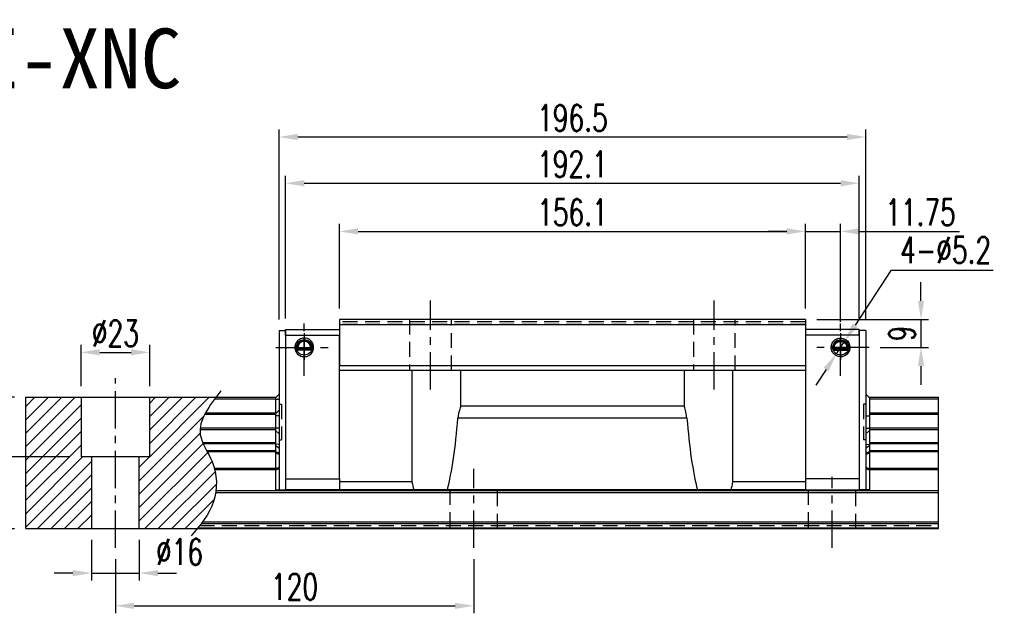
# Model space of a CAD drawing. Header units: millimetres. Extents: x 704 to 1341, y 178 to 675.
# Tile 2 of 2: x 1011 to 1341, y 178 to 376. Entities that reach past the tile are written whole.
import ezdxf
from ezdxf.enums import TextEntityAlignment as Align

# ---------------------------------------------------------------- set-up
doc = ezdxf.new("R2010")
doc.units = ezdxf.units.MM
doc.header["$LTSCALE"] = 10
doc.linetypes.add('CENTER', pattern=[2, 1.25, -0.25, 0.25, -0.25])
doc.linetypes.add('DASHED', pattern=[0.75, 0.5, -0.25])
for name, color, linetype in [('2', 7, 'Continuous'), ('CHA', 7, 'Continuous'), ('CL', 1, 'CENTER'), ('DIM', 4, 'Continuous'), ('OUT', 3, 'Continuous')]:
    doc.layers.add(name, color=color, linetype=linetype)
doc.styles.add('DIM-7', font='SIMPLEX.shx', dxfattribs={"width": 0.7, "bigfont": 'chineset.shx'})
doc.styles.add('T', font='kaiu.ttf')
doc.dimstyles.new('CNS', dxfattribs={"dimtxt": 3.5, "dimasz": 2.5, "dimexe": 1, "dimexo": 1.5, "dimgap": 0.09, "dimtad": 0, "dimdsep": 46, "dimtxsty": 'DIM-7', "dimcen": 0.09, "dimclrd": 1, "dimclre": 1, "dimclrt": 4, "dimadec": 0, "dimazin": 0, "dimtfac": 1, "dimtix": 1, "dimtmove": 2, "dimatfit": 3, "dimfxl": 1, "dimtvp": 0.971429, "dimtolj": 1, "dimarcsym": 0})
doc.dimstyles.new('CNSx1 (指線專用)', dxfattribs={"dimscale": 0.8, "dimtxt": 3.5, "dimasz": 2.5, "dimexe": 1, "dimexo": 1.5, "dimgap": 1, "dimtad": 1, "dimtih": 1, "dimtoh": 1, "dimdsep": 46, "dimtxsty": 'DIM-7', "dimcen": 0.09, "dimclrd": 256, "dimclre": 256, "dimclrt": 4, "dimadec": 0, "dimazin": 0, "dimtfac": 1, "dimtix": 1, "dimtmove": 1, "dimatfit": 3, "dimfxl": 1, "dimtvp": 0.971429, "dimtolj": 1, "dimarcsym": 0})

# ---------------------------------------------------------------- blocks, each defined once
blk = doc.blocks.new('*D66')
at = {"layer": 'DEFPOINTS', "color": 0}
for p in [(1013.33, 249.87), (1005.17, 229.87), (1031.83, 229.87)]:
    blk.add_point(p, dxfattribs=at)
at = {"layer": 'DIM', "color": 7, "lineweight": -2}
for p, q in [((1009.58, 249.87), (1002.67, 249.87)), ((1005.17, 243.62), (1005.17, 236.12)), ((1028.08, 229.87), (1002.67, 229.87))]:
    blk.add_line(p, q, dxfattribs=at)
at = {"layer": 'DIM', "color": 7}
for points in [[(1004.13, 243.62), (1006.21, 243.62), (1005.17, 249.87)], [(1004.13, 236.12), (1006.21, 236.12), (1005.17, 229.87)]]:
    blk.add_solid(points, dxfattribs=at)
at = {"layer": 'DIM', "color": 7, "insert": (998.79, 239.87), "char_height": 8.75, "attachment_point": 5, "rotation": 90, "style": 'DIM-7'}
blk.add_mtext('\\A1;20', dxfattribs=at)
blk = doc.blocks.new('*D67')
at = {"layer": 'DEFPOINTS', "color": 0}
for p in [(1013.33, 249.87), (992.57, 205.87), (1013.33, 205.87)]:
    blk.add_point(p, dxfattribs=at)
at = {"layer": 'DIM', "color": 7, "lineweight": -2}
for p, q in [((1009.58, 249.87), (990.07, 249.87)), ((992.57, 243.62), (992.57, 212.12)), ((1009.58, 205.87), (990.07, 205.87))]:
    blk.add_line(p, q, dxfattribs=at)
at = {"layer": 'DIM', "color": 7}
for points in [[(991.53, 243.62), (993.61, 243.62), (992.57, 249.87)], [(991.53, 212.12), (993.61, 212.12), (992.57, 205.87)]]:
    blk.add_solid(points, dxfattribs=at)
at = {"layer": 'DIM', "color": 7, "insert": (986.2, 227.87), "char_height": 8.75, "attachment_point": 5, "rotation": 90, "style": 'DIM-7'}
blk.add_mtext('\\A1;44', dxfattribs=at)
blk = doc.blocks.new('*D68')
at = {"layer": 'DEFPOINTS', "color": 0}
for p in [(1043.33, 199.46), (1163.33, 199.46), (1163.33, 180.03)]:
    blk.add_point(p, dxfattribs=at)
at = {"layer": 'DIM', "color": 7, "lineweight": -2}
for p, q in [((1043.33, 195.71), (1043.33, 177.53)), ((1163.33, 195.71), (1163.33, 177.53)), ((1049.58, 180.03), (1157.08, 180.03))]:
    blk.add_line(p, q, dxfattribs=at)
at = {"layer": 'DIM', "color": 7}
for points in [[(1049.58, 181.07), (1049.58, 178.99), (1043.33, 180.03)], [(1157.08, 181.07), (1157.08, 178.99), (1163.33, 180.03)]]:
    blk.add_solid(points, dxfattribs=at)
at = {"layer": 'DIM', "color": 7, "insert": (1103.33, 186.4), "char_height": 8.75, "attachment_point": 5, "style": 'DIM-7'}
blk.add_mtext('\\A1;120', dxfattribs=at)
blk = doc.blocks.new('*D70')
at = {"layer": 'DEFPOINTS', "color": 0}
for p in [(1274.43, 305.41), (1118.33, 275.87), (1274.43, 275.87)]:
    blk.add_point(p, dxfattribs=at)
at = {"layer": 'DIM', "color": 7, "lineweight": -2}
for p, q in [((1118.33, 279.62), (1118.33, 307.91)), ((1274.43, 279.62), (1274.43, 307.91)), ((1124.58, 305.41), (1268.18, 305.41))]:
    blk.add_line(p, q, dxfattribs=at)
at = {"layer": 'DIM', "color": 7}
for points in [[(1124.58, 306.45), (1124.58, 304.37), (1118.33, 305.41)], [(1268.18, 306.45), (1268.18, 304.37), (1274.43, 305.41)]]:
    blk.add_solid(points, dxfattribs=at)
at = {"layer": 'DIM', "color": 7, "insert": (1196.38, 311.78), "char_height": 8.75, "attachment_point": 5, "style": 'DIM-7'}
blk.add_mtext('\\A1;156.1', dxfattribs=at)
blk = doc.blocks.new('*D71')
at = {"layer": 'DEFPOINTS', "color": 0}
for p in [(1286.18, 305.41), (1274.43, 275.87), (1286.18, 271.37)]:
    blk.add_point(p, dxfattribs=at)
at = {"layer": 'DIM', "color": 7, "lineweight": -2}
for p, q in [((1274.43, 279.62), (1274.43, 307.91)), ((1286.18, 275.12), (1286.18, 307.91)), ((1268.18, 305.41), (1261.93, 305.41)), ((1274.43, 305.41), (1286.18, 305.41)), ((1292.43, 305.41), (1325.99, 305.41))]:
    blk.add_line(p, q, dxfattribs=at)
at = {"layer": 'DIM', "color": 7}
for points in [[(1268.18, 306.45), (1268.18, 304.37), (1274.43, 305.41)], [(1292.43, 306.45), (1292.43, 304.37), (1286.18, 305.41)]]:
    blk.add_solid(points, dxfattribs=at)
at = {"layer": 'DIM', "color": 7, "insert": (1312.91, 311.78), "char_height": 8.75, "attachment_point": 5, "style": 'DIM-7'}
blk.add_mtext('\\A1;11.75', dxfattribs=at)
blk = doc.blocks.new('*D57')
at = {"layer": 'DEFPOINTS', "color": 0}
for p in [(1274.43, 275.87), (1295.7, 266.57), (1313.11, 266.57)]:
    blk.add_point(p, dxfattribs=at)
at = {"layer": 'DIM', "color": 7, "lineweight": -2}
for p, q in [((1313.11, 282.12), (1313.11, 288.37)), ((1278.18, 275.87), (1315.61, 275.87)), ((1313.11, 275.87), (1313.11, 266.57)), ((1299.45, 266.57), (1315.61, 266.57)), ((1313.11, 260.32), (1313.11, 254.07))]:
    blk.add_line(p, q, dxfattribs=at)
at = {"layer": 'DIM', "color": 7}
for points in [[(1312.06, 282.12), (1314.15, 282.12), (1313.11, 275.87)], [(1312.06, 260.32), (1314.15, 260.32), (1313.11, 266.57)]]:
    blk.add_solid(points, dxfattribs=at)
at = {"layer": 'DIM', "color": 7, "insert": (1306.73, 271.22), "char_height": 8.75, "attachment_point": 5, "rotation": 90, "style": 'DIM-7'}
blk.add_mtext('\\A1;9', dxfattribs=at)
blk = doc.blocks.new('*D72')
at = {"layer": 'DEFPOINTS', "color": 0}
for p in [(1054.83, 264.91), (1031.83, 249.87), (1054.83, 249.87)]:
    blk.add_point(p, dxfattribs=at)
at = {"layer": 'DIM', "color": 7, "lineweight": -2}
for p, q in [((1031.83, 253.62), (1031.83, 267.41)), ((1054.83, 253.62), (1054.83, 267.41)), ((1038.08, 264.91), (1048.58, 264.91))]:
    blk.add_line(p, q, dxfattribs=at)
at = {"layer": 'DIM', "color": 7}
for points in [[(1038.08, 265.95), (1038.08, 263.87), (1031.83, 264.91)], [(1048.58, 265.95), (1048.58, 263.87), (1054.83, 264.91)]]:
    blk.add_solid(points, dxfattribs=at)
at = {"layer": 'DIM', "color": 7, "insert": (1043.33, 271.28), "char_height": 8.75, "attachment_point": 5, "style": 'DIM-7'}
blk.add_mtext('\\A1;%%c23', dxfattribs=at)
blk = doc.blocks.new('*D73')
at = {"layer": 'DEFPOINTS', "color": 0}
for p in [(1035.33, 205.87), (1051.33, 205.87), (1051.33, 190.99)]:
    blk.add_point(p, dxfattribs=at)
at = {"layer": 'DIM', "color": 7, "lineweight": -2}
for p, q in [((1035.33, 202.12), (1035.33, 188.49)), ((1051.33, 202.12), (1051.33, 188.49)), ((1029.08, 190.99), (1022.83, 190.99)), ((1035.33, 190.99), (1051.33, 190.99)), ((1057.58, 190.99), (1063.83, 190.99))]:
    blk.add_line(p, q, dxfattribs=at)
at = {"layer": 'DIM', "color": 7}
for points in [[(1029.08, 192.03), (1029.08, 189.95), (1035.33, 190.99)], [(1057.58, 192.03), (1057.58, 189.95), (1051.33, 190.99)]]:
    blk.add_solid(points, dxfattribs=at)
at = {"layer": 'DIM', "color": 7, "insert": (1064.81, 198.08), "char_height": 8.75, "attachment_point": 5, "style": 'DIM-7'}
blk.add_mtext('\\A1;%%c16', dxfattribs=at)
blk = doc.blocks.new('*D76')
at = {"layer": '2', "color": 7, "linetype": 'Continuous', "lineweight": -2}
for p, q in [((1100.33, 276.27), (1100.33, 324.03)), ((1292.43, 276.27), (1292.43, 324.03)), ((1106.58, 321.53), (1286.18, 321.53))]:
    blk.add_line(p, q, dxfattribs=at)
at = {"layer": '2', "color": 7, "linetype": 'Continuous'}
for points in [[(1106.58, 322.57), (1106.58, 320.49), (1100.33, 321.53)], [(1286.18, 322.57), (1286.18, 320.49), (1292.43, 321.53)]]:
    blk.add_solid(points, dxfattribs=at)
at = {"layer": 'DEFPOINTS', "color": 0, "linetype": 'Continuous'}
for p in [(1292.43, 321.53), (1100.33, 272.52), (1292.43, 272.52)]:
    blk.add_point(p, dxfattribs=at)
at = {"layer": '2', "color": 7, "linetype": 'Continuous', "insert": (1196.38, 327.91), "char_height": 8.75, "attachment_point": 5, "style": 'DIM-7'}
blk.add_mtext('\\A1;192.1', dxfattribs=at)
blk = doc.blocks.new('*D79')
at = {"layer": 'DEFPOINTS', "color": 0}
for p in [(1294.63, 337.02), (1098.13, 272.17), (1294.63, 272.17)]:
    blk.add_point(p, dxfattribs=at)
at = {"layer": 'DIM', "color": 7, "lineweight": -2}
for p, q in [((1098.13, 275.92), (1098.13, 339.52)), ((1104.38, 337.02), (1288.38, 337.02)), ((1294.63, 275.92), (1294.63, 339.52))]:
    blk.add_line(p, q, dxfattribs=at)
at = {"layer": 'DIM', "color": 7}
for points in [[(1104.38, 338.06), (1104.38, 335.98), (1098.13, 337.02)], [(1288.38, 338.06), (1288.38, 335.98), (1294.63, 337.02)]]:
    blk.add_solid(points, dxfattribs=at)
at = {"layer": 'DIM', "color": 7, "insert": (1196.38, 343.4), "char_height": 8.75, "attachment_point": 5, "style": 'DIM-7'}
blk.add_mtext('\\A1;196.5', dxfattribs=at)
blk = doc.blocks.new('*D83')
at = {"layer": 'DEFPOINTS', "color": 0}
for p in [(1287.6, 268.75), (1284.76, 264.4)]:
    blk.add_point(p, dxfattribs=at)
at = {"layer": 'DIM', "color": 0, "lineweight": -2}
for p, q in [((1302.98, 292.28), (1291.02, 273.98)), ((1337.27, 292.28), (1302.98, 292.28)), ((1284.76, 264.4), (1287.6, 268.75)), ((1281.34, 259.17), (1277.92, 253.93))]:
    blk.add_line(p, q, dxfattribs=at)
at = {"layer": 'DIM', "color": 0}
for points in [[(1290.15, 274.55), (1291.89, 273.41), (1287.6, 268.75)], [(1280.47, 259.74), (1282.21, 258.6), (1284.76, 264.4)]]:
    blk.add_solid(points, dxfattribs=at)
at = {"layer": 'DIM', "color": 0, "insert": (1321.37, 299.16), "char_height": 8.75, "attachment_point": 5, "style": 'DIM-7'}
blk.add_mtext('\\A1;4-∅5.2', dxfattribs=at)

msp = doc.modelspace()

# ---------------------------------------------------------------- hatches: boundary and pattern name
at = {"layer": 'DIM'}
h = msp.add_hatch(dxfattribs=at)
h.set_pattern_fill('ANSI31', color=0, style=0)
h.set_pattern_definition([(45, (735.4217, -336.434), (-2.245064, 2.245064), [])])
h.paths.add_polyline_path([(1031.829, 249.874), (1013.329, 249.874), (1013.329, 205.874), (1035.329, 205.874), (1035.329, 229.874), (1031.829, 229.874)])
edge = h.paths.add_edge_path()
edge.add_line((1051.329, 205.874), (1070.723, 205.874))
edge.add_spline(control_points=[(1070.723, 205.874), (1073.033, 208.706), (1077.734, 215.292), (1077.341, 227.576), (1069.188, 238.507), (1073.82, 245.669), (1077.027, 249.874)], knot_values=[2.3719972, 2.3719972, 2.3719972, 2.3719972, 13.0733629, 26.449734, 36.2555502, 50.1300895, 50.1300895, 50.1300895, 50.1300895], degree=3, periodic=0)
edge.add_line((1077.027, 249.874), (1054.829, 249.874))
edge.add_line((1054.829, 249.874), (1054.829, 229.874))
edge.add_line((1054.829, 229.874), (1051.329, 229.874))
edge.add_line((1051.329, 229.874), (1051.329, 205.874))

# ---------------------------------------------------------------- linework, layer by layer
at = {"color": 7, "linetype": 'Continuous', "lineweight": 25}
for p, q in [((1076.662, 249.394), (1096.929, 249.394)), ((1098.129, 249.146), (1096.93, 249.101)), ((1295.829, 249.394), (1318.964, 249.394)), ((1073.238, 244.166), (1096.929, 244.166)), ((1073.504, 244.663), (1096.929, 244.663)), ((1098.129, 245.556), (1096.929, 244.362)), ((1295.829, 244.663), (1318.964, 244.663)), ((1295.829, 244.166), (1318.964, 244.166)), ((1098.129, 243.666), (1096.929, 243.666)), ((1294.629, 243.666), (1295.829, 243.666)), ((1071.682, 239.084), (1096.929, 239.084)), ((1071.724, 239.582), (1096.929, 239.582)), ((1098.129, 239.483), (1096.929, 239.483)), ((1098.129, 237.593), (1096.929, 238.787)), ((1294.629, 239.483), (1295.829, 239.483)), ((1294.629, 237.593), (1295.829, 238.786)), ((1295.829, 239.582), (1318.964, 239.582)), ((1295.829, 239.084), (1318.964, 239.084)), ((1072.594, 234.675), (1096.929, 234.675)), ((1072.726, 234.373), (1096.929, 234.373)), ((1098.129, 234.066), (1096.929, 234.132)), ((1294.629, 234.066), (1295.829, 234.132)), ((1295.829, 234.675), (1318.964, 234.675)), ((1295.829, 234.373), (1318.964, 234.373)), ((1073.9, 232.019), (1096.929, 232.019)), ((1074.086, 231.666), (1096.929, 231.666)), ((1096.929, 233.74), (1098.129, 232.892)), ((1096.929, 231.697), (1098.129, 231.2)), ((1098.129, 230.7), (1096.929, 231.197)), ((1294.629, 232.892), (1295.829, 233.74)), ((1294.629, 231.2), (1295.829, 231.697)), ((1295.829, 231.197), (1294.629, 230.7)), ((1295.829, 232.019), (1318.964, 232.019)), ((1295.829, 231.666), (1318.964, 231.666)), ((1076.457, 226.082), (1096.929, 226.082)), ((1076.549, 225.729), (1096.929, 225.729)), ((1096.929, 225.951), (1098.129, 226.449)), ((1098.129, 225.949), (1096.929, 225.451)), ((1294.629, 226.449), (1295.829, 225.951)), ((1295.829, 225.451), (1294.629, 225.949)), ((1295.829, 226.082), (1318.964, 226.082)), ((1295.829, 225.729), (1318.964, 225.729)), ((1076.936, 217.961), (1318.964, 217.961)), ((1077.03, 218.668), (1318.964, 218.668)), ((1072.522, 208.183), (1318.964, 208.183)), ((1070.902, 206.094), (1318.964, 206.094)), ((1072.126, 207.653), (1318.964, 207.653))]:
    msp.add_line(p, q, dxfattribs=at)
at = {"layer": '2', "color": 0, "linetype": 'Continuous'}
for p, q in [((1118.329, 275.874), (1118.329, 274.074)), ((1118.329, 274.074), (1118.329, 260.374)), ((1274.429, 275.874), (1274.429, 274.074)), ((1274.429, 274.074), (1274.429, 260.374)), ((1098.129, 272.174), (1100.329, 272.174)), ((1098.129, 272.174), (1098.129, 218.874)), ((1100.329, 270.635), (1100.329, 272.524)), ((1100.329, 272.524), (1118.329, 272.524)), ((1100.329, 272.174), (1100.329, 218.874)), ((1100.329, 270.635), (1118.329, 270.635)), ((1292.429, 272.524), (1274.429, 272.524)), ((1292.429, 270.635), (1274.429, 270.635)), ((1292.429, 270.635), (1292.429, 272.524)), ((1294.629, 272.174), (1292.429, 272.174)), ((1292.429, 272.174), (1292.429, 218.874)), ((1294.629, 272.174), (1294.629, 218.874)), ((1109.053, 265.774), (1104.106, 265.774)), ((1108.999, 265.624), (1104.159, 265.624)), ((1108.824, 266.074), (1104.334, 266.074)), ((1108.606, 266.363), (1104.553, 266.363)), ((1283.706, 265.774), (1288.653, 265.774)), ((1283.759, 265.624), (1288.599, 265.624)), ((1283.934, 266.074), (1288.424, 266.074)), ((1284.153, 266.363), (1288.206, 266.363)), ((1274.429, 260.374), (1118.329, 260.374)), ((1274.429, 258.874), (1118.329, 258.874)), ((1142.622, 258.874), (1142.622, 221.497)), ((1158.879, 258.874), (1158.879, 246.874)), ((1233.879, 246.874), (1233.879, 258.874)), ((1250.137, 221.497), (1250.137, 258.874)), ((1274.429, 260.374), (1274.429, 258.874)), ((1274.429, 258.874), (1274.429, 221.497)), ((1098.129, 250.875), (1096.929, 249.675)), ((1294.629, 250.875), (1295.829, 249.675)), ((1013.329, 249.874), (1097.129, 249.874)), ((1013.329, 205.874), (1013.329, 249.874)), ((1031.829, 249.874), (1031.829, 229.874)), ((1054.829, 229.874), (1054.829, 249.874)), ((1096.929, 249.675), (1096.929, 218.874)), ((1295.63, 249.874), (1318.964, 249.874)), ((1295.829, 249.675), (1295.829, 218.874)), ((1318.964, 205.874), (1318.964, 249.874)), ((1073.238, 244.166), (1096.929, 244.166)), ((1158.879, 246.874), (1158.879, 246.798)), ((1233.879, 246.798), (1233.879, 246.874)), ((1295.829, 244.166), (1318.964, 244.166)), ((1234.727, 242.885), (1158.032, 242.885)), ((1071.724, 239.582), (1096.929, 239.582)), ((1295.829, 239.582), (1318.964, 239.582)), ((1054.829, 229.874), (1031.829, 229.874)), ((1035.329, 229.874), (1035.329, 205.874)), ((1051.329, 205.874), (1051.329, 229.874)), ((1100.329, 222.563), (1118.329, 222.563)), ((1142.622, 221.497), (1118.329, 221.497)), ((1118.329, 221.497), (1118.329, 218.874)), ((1274.429, 221.497), (1250.137, 221.497)), ((1292.429, 222.563), (1274.429, 222.563)), ((1274.429, 221.497), (1274.429, 218.874)), ((1096.929, 218.874), (1100.329, 218.874)), ((1118.329, 218.874), (1100.329, 218.874)), ((1143.246, 218.874), (1118.329, 218.874)), ((1154.513, 218.874), (1143.246, 218.874)), ((1238.246, 218.874), (1154.513, 218.874)), ((1249.513, 218.874), (1238.246, 218.874)), ((1274.429, 218.874), (1249.513, 218.874)), ((1274.429, 218.874), (1292.429, 218.874)), ((1295.829, 218.874), (1292.429, 218.874)), ((1013.329, 205.874), (1318.964, 205.874))]:
    msp.add_line(p, q, dxfattribs=at)
at = {"layer": '2', "color": 0, "linetype": 'DASHED'}
for p, q in [((1141.879, 275.874), (1141.879, 258.874)), ((1155.879, 258.874), (1155.879, 275.874)), ((1236.879, 275.874), (1236.879, 258.874)), ((1250.879, 258.874), (1250.879, 275.874)), ((1098.129, 247.574), (1098.929, 247.574)), ((1098.929, 247.574), (1098.929, 235.574)), ((1294.629, 247.574), (1293.829, 247.574)), ((1293.829, 247.574), (1293.829, 235.574)), ((1098.129, 235.574), (1098.929, 235.574)), ((1294.629, 235.574), (1293.829, 235.574)), ((1155.329, 218.874), (1155.329, 205.874)), ((1171.329, 205.874), (1171.329, 218.874)), ((1275.329, 218.874), (1275.329, 205.874)), ((1291.329, 205.874), (1291.329, 218.874))]:
    msp.add_line(p, q, dxfattribs=at)
at = {"layer": '2', "color": 0, "linetype": 'Continuous'}
for centre in [(1106.579, 266.574), (1286.179, 266.574)]:
    msp.add_circle(centre, 2.6, dxfattribs=at)
for centre, start, end in [((1106.579, 266.574), 141.48563, 180), ((1286.179, 266.574), 0, 38.51437), ((1106.579, 266.574), 180, 269.4375), ((1286.179, 266.574), 270.5625, 0)]:
    msp.add_arc(centre, 3.098, start, end, dxfattribs=at)
for centre, start_param, end_param in [((1148.879, 265.733), 3.7399969, 4.2977424), ((1243.879, 265.733), 1.9854429, 2.5431884), ((1148.879, 265.733), 2.4654621, 2.5431884), ((1243.879, 265.733), 3.7399969, 3.8177232)]:
    msp.add_ellipse(centre, major_axis=(0, 56.713), ratio=0.1763268, start_param=start_param, end_param=end_param, dxfattribs=at)
for points, degree in [([(1274.429, 275.874), (1118.329, 275.874)], 1), ([(1274.429, 274.074), (1118.329, 274.074)], 1), ([(1104.553, 266.363), (1104.44, 266.223), (1104.334, 266.074)], 2), ([(1108.606, 266.363), (1108.679, 266.267), (1108.752, 266.171), (1108.824, 266.074)], 3), ([(1284.153, 266.363), (1284.08, 266.267), (1284.007, 266.171), (1283.934, 266.074)], 3), ([(1288.206, 266.363), (1288.319, 266.223), (1288.424, 266.074)], 2), ([(1233.879, 246.874), (1158.879, 246.874)], 1)]:
    msp.add_open_spline(points, degree=degree, dxfattribs=at)
at = {"layer": '2', "color": 0, "linetype": 'DASHED'}
for points in [[(1274.429, 275.073), (1118.329, 275.073)], [(1274.429, 274.274), (1118.329, 274.274)], [(1071.525, 206.875), (1318.964, 206.875)]]:
    msp.add_open_spline(points, degree=1, dxfattribs=at)
at = {"layer": '2', "color": 0, "linetype": 'Continuous'}
for points, degree, knots in [([(1106.579, 269.712), (1106.29, 269.689), (1105.716, 269.642), (1104.93, 269.285), (1104.279, 268.761), (1103.798, 268.098), (1103.507, 267.354), (1103.395, 266.46), (1103.59, 265.379), (1104.367, 264.17), (1105.538, 263.505), (1106.351, 263.452), (1106.579, 263.437)], 3, [0, 0, 0, 0, 0.088414, 0.1748885, 0.2594231, 0.3420175, 0.4226713, 0.5013844, 0.6152487, 0.7511468, 0.9302271, 1, 1, 1, 1]), ([(1108.824, 266.074), (1108.852, 266.199), (1108.89, 266.462), (1108.871, 266.906), (1108.779, 267.276), (1108.669, 267.544), (1108.568, 267.737), (1108.452, 267.916), (1108.317, 268.088), (1108.153, 268.258), (1107.904, 268.468), (1107.602, 268.648), (1107.263, 268.776), (1106.994, 268.842), (1106.721, 268.876), (1106.349, 268.876), (1105.872, 268.79), (1105.418, 268.576), (1105.103, 268.346), (1104.893, 268.147), (1104.717, 267.933), (1104.568, 267.702), (1104.448, 267.454), (1104.358, 267.192), (1104.298, 266.911), (1104.274, 266.625), (1104.285, 266.346), (1104.315, 266.163), (1104.334, 266.074)], 3, [0, 0, 0, 0, 0.0625, 0.125, 0.1875, 0.21875, 0.25, 0.28125, 0.3125, 0.34375, 0.375, 0.4375, 0.46875, 0.5, 0.53125, 0.5625, 0.625, 0.6875, 0.71875, 0.75, 0.78125, 0.8125, 0.84375, 0.875, 0.90625, 0.9375, 0.96875, 1, 1, 1, 1]), ([(1108.606, 266.363), (1108.649, 266.575), (1108.638, 266.793), (1108.627, 267.007), (1108.563, 267.217), (1108.502, 267.423), (1108.391, 267.612), (1108.282, 267.798), (1108.132, 267.958), (1107.985, 268.114), (1107.804, 268.237), (1107.626, 268.358), (1107.423, 268.442), (1107.225, 268.523), (1107.01, 268.565), (1106.798, 268.606), (1106.58, 268.606), (1106.138, 268.607), (1105.736, 268.442), (1105.324, 268.272), (1105.027, 267.958), (1104.877, 267.799), (1104.658, 267.425), (1104.532, 267.009), (1104.51, 266.576), (1104.553, 266.363)], 2, [0, 0, 0, 0.0625, 0.0625, 0.125, 0.125, 0.1875, 0.1875, 0.25, 0.25, 0.3125, 0.3125, 0.375, 0.375, 0.4375, 0.4375, 0.5, 0.5, 0.625, 0.625, 0.75, 0.75, 0.8125, 0.875, 0.9375, 1, 1, 1]), ([(1106.579, 263.437), (1106.869, 263.46), (1107.442, 263.506), (1108.228, 263.864), (1108.88, 264.388), (1109.361, 265.051), (1109.652, 265.795), (1109.763, 266.689), (1109.568, 267.77), (1108.792, 268.979), (1107.621, 269.643), (1106.807, 269.697), (1106.579, 269.712)], 3, [0, 0, 0, 0, 0.088414, 0.1748885, 0.2594231, 0.3420175, 0.4226713, 0.5013844, 0.6152487, 0.7511468, 0.9302271, 1, 1, 1, 1]), ([(1286.179, 263.437), (1285.89, 263.46), (1285.316, 263.506), (1284.53, 263.864), (1283.879, 264.388), (1283.398, 265.051), (1283.107, 265.795), (1282.995, 266.689), (1283.19, 267.77), (1283.967, 268.979), (1285.138, 269.643), (1285.951, 269.697), (1286.179, 269.712)], 3, [0, 0, 0, 0, 0.088414, 0.1748885, 0.2594231, 0.3420175, 0.4226713, 0.5013844, 0.6152487, 0.7511468, 0.9302271, 1, 1, 1, 1]), ([(1283.934, 266.074), (1283.907, 266.199), (1283.869, 266.462), (1283.888, 266.906), (1283.98, 267.276), (1284.09, 267.544), (1284.191, 267.737), (1284.307, 267.916), (1284.442, 268.088), (1284.606, 268.258), (1284.855, 268.468), (1285.157, 268.648), (1285.496, 268.776), (1285.765, 268.842), (1286.038, 268.876), (1286.41, 268.876), (1286.887, 268.79), (1287.341, 268.576), (1287.655, 268.346), (1287.866, 268.147), (1288.042, 267.933), (1288.19, 267.702), (1288.311, 267.454), (1288.401, 267.192), (1288.461, 266.911), (1288.485, 266.625), (1288.474, 266.346), (1288.444, 266.163), (1288.424, 266.074)], 3, [0, 0, 0, 0, 0.0625, 0.125, 0.1875, 0.21875, 0.25, 0.28125, 0.3125, 0.34375, 0.375, 0.4375, 0.46875, 0.5, 0.53125, 0.5625, 0.625, 0.6875, 0.71875, 0.75, 0.78125, 0.8125, 0.84375, 0.875, 0.90625, 0.9375, 0.96875, 1, 1, 1, 1]), ([(1284.153, 266.363), (1284.11, 266.575), (1284.121, 266.793), (1284.132, 267.007), (1284.195, 267.217), (1284.257, 267.423), (1284.368, 267.612), (1284.476, 267.798), (1284.627, 267.958), (1284.774, 268.114), (1284.955, 268.237), (1285.133, 268.358), (1285.335, 268.442), (1285.534, 268.523), (1285.749, 268.565), (1285.961, 268.606), (1286.179, 268.606), (1286.621, 268.607), (1287.023, 268.442), (1287.435, 268.272), (1287.732, 267.958), (1287.881, 267.799), (1288.101, 267.425), (1288.227, 267.009), (1288.249, 266.576), (1288.206, 266.363)], 2, [0, 0, 0, 0.0625, 0.0625, 0.125, 0.125, 0.1875, 0.1875, 0.25, 0.25, 0.3125, 0.3125, 0.375, 0.375, 0.4375, 0.4375, 0.5, 0.5, 0.625, 0.625, 0.75, 0.75, 0.8125, 0.875, 0.9375, 1, 1, 1]), ([(1286.179, 269.712), (1286.469, 269.689), (1287.042, 269.642), (1287.828, 269.285), (1288.48, 268.761), (1288.961, 268.098), (1289.252, 267.354), (1289.363, 266.46), (1289.168, 265.379), (1288.392, 264.17), (1287.221, 263.505), (1286.407, 263.452), (1286.179, 263.437)], 3, [0, 0, 0, 0, 0.088414, 0.1748885, 0.2594231, 0.3420175, 0.4226713, 0.5013844, 0.6152487, 0.7511468, 0.9302271, 1, 1, 1, 1]), ([(1158.879, 246.798), (1158.879, 246.625), (1158.721, 246.141), (1158.338, 244.766), (1158.121, 243.868), (1158.032, 242.885)], 3, [0, 0, 0, 0, 0.5, 0.5, 1, 1, 1, 1]), ([(1234.727, 242.885), (1234.638, 243.863), (1234.42, 244.77), (1234.037, 246.144), (1233.879, 246.622), (1233.879, 246.798)], 3, [0, 0, 0, 0, 0.5, 0.5, 1, 1, 1, 1])]:
    msp.add_open_spline(points, degree=degree, knots=knots, dxfattribs=at)
at = {"layer": 'CL', "color": 0}
for p, q in [((1148.879, 252.462), (1148.879, 282.287)), ((1243.879, 252.462), (1243.879, 282.287)), ((1106.579, 257.049), (1106.579, 276.099)), ((1286.179, 257.049), (1286.179, 276.099)), ((1106.579, 271.374), (1106.579, 262.374)), ((1286.179, 271.374), (1286.179, 262.374)), ((1097.054, 266.574), (1116.104, 266.574)), ((1295.704, 266.574), (1276.654, 266.574)), ((1043.329, 199.462), (1043.329, 256.287)), ((1163.329, 199.462), (1163.329, 225.951)), ((1283.329, 199.462), (1283.329, 223.174))]:
    msp.add_line(p, q, dxfattribs=at)
at = {"layer": 'DIM', "color": 0}
msp.add_open_spline([(1078.7, 252.032), (1074.846, 247.106), (1068.666, 239.207), (1077.341, 227.576), (1077.77, 214.174), (1071.747, 207.055), (1068.69, 203.442)], degree=3, knots=[0, 0, 0, 0, 16.2465365, 26.0523527, 39.4287239, 53.2135918, 53.2135918, 53.2135918, 53.2135918], dxfattribs=at)
at = {"layer": 'OUT', "color": 0}
for p, q in [((1118.329, 222.628), (1118.329, 270.57)), ((1118.329, 222.628), (1118.329, 218.874)), ((1274.429, 222.628), (1274.429, 218.874))]:
    msp.add_line(p, q, dxfattribs=at)

# ---------------------------------------------------------------- texts
at = {"layer": 'CHA', "color": 0, "style": 'T'}
msp.add_text('TRH55FE-XNC', height=20, dxfattribs=at).set_placement((990.584, 363.349), align=Align.MIDDLE)

# ---------------------------------------------------------------- dimensions: what is measured, and where the dimension line sits
at = {"layer": '2', "color": 0, "linetype": 'Continuous'}
dim = msp.add_linear_dim(base=(1292.429, 321.531), p1=(1100.329, 272.524), p2=(1292.429, 272.524), dimstyle='CNS', override={"dimscale": 2.5, "dimgap": 0.8, "dimtad": 1, "dimclrd": 7, "dimclre": 7, "dimclrt": 7, "dimadec": 2, "dimazin": 2, "dimtmove": 1}, dxfattribs=at)
dim.commit()
dim.dimension.update_dxf_attribs({"geometry": '*D76', "text_midpoint": (1196.379, 327.906)})
at = {"layer": 'DIM', "color": 0}
for base, p1, p2, picture, middle in [((1294.629, 337.023), (1098.129, 272.174), (1294.629, 272.174), '*D79', (1196.379, 343.398)), ((1274.429, 305.409), (1118.329, 275.874), (1274.429, 275.874), '*D70', (1196.379, 311.784)), ((1163.329, 180.029), (1043.329, 199.462), (1163.329, 199.462), '*D68', (1103.329, 186.404))]:
    dim = msp.add_linear_dim(base=base, p1=p1, p2=p2, dimstyle='CNS', override={"dimscale": 2.5, "dimgap": 0.8, "dimtad": 1, "dimclrd": 7, "dimclre": 7, "dimclrt": 7, "dimadec": 2, "dimazin": 2, "dimtmove": 1}, dxfattribs=at)
    dim.commit()
    dim.dimension.update_dxf_attribs({"geometry": picture, "text_midpoint": middle})
dim = msp.add_linear_dim(base=(1286.179, 305.409), p1=(1274.429, 275.874), p2=(1286.179, 271.374), dimstyle='CNS', override={"dimscale": 2.5, "dimgap": 0.8, "dimtad": 1, "dimclrd": 7, "dimclre": 7, "dimclrt": 7, "dimadec": 2, "dimazin": 2, "dimtmove": 0}, dxfattribs=at)
dim.commit()
dim.dimension.update_dxf_attribs({"geometry": '*D71', "text_midpoint": (1312.908, 305.409), "dimtype": 160})
dim = msp.add_diameter_dim_2p(p1=(1284.757, 264.398), p2=(1287.602, 268.751), text='4-<>', dimstyle='CNSx1 (指線專用)', override={"dimscale": 2.5, "dimclrd": 0, "dimclre": 0, "dimclrt": 0}, dxfattribs=at)
dim.commit()
dim.dimension.update_dxf_attribs({"geometry": '*D83', "text_midpoint": (1302.977, 292.283), "dimtype": 163})
for base, p1, p2, override, picture, middle in [((1313.105, 266.574), (1274.429, 275.874), (1295.704, 266.574), {"dimscale": 2.5, "dimgap": 0.8, "dimtad": 1, "dimdec": 0, "dimclrd": 7, "dimclre": 7, "dimclrt": 7, "dimadec": 2, "dimazin": 2, "dimtmove": 1}, '*D57', (1306.73, 271.224)), ((992.57, 205.874), (1013.329, 249.874), (1013.329, 205.874), {"dimscale": 2.5, "dimgap": 0.8, "dimtad": 1, "dimclrd": 7, "dimclre": 7, "dimclrt": 7, "dimadec": 2, "dimazin": 2, "dimtmove": 1}, '*D67', (986.195, 227.874)), ((1005.169, 229.874), (1013.329, 249.874), (1031.829, 229.874), {"dimscale": 2.5, "dimgap": 0.8, "dimtad": 1, "dimclrd": 7, "dimclre": 7, "dimclrt": 7, "dimadec": 2, "dimazin": 2, "dimtmove": 1}, '*D66', (998.794, 239.874))]:
    dim = msp.add_linear_dim(base=base, p1=p1, p2=p2, angle=90, dimstyle='CNS', override=override, dxfattribs=at)
    dim.commit()
    dim.dimension.update_dxf_attribs({"geometry": picture, "text_midpoint": middle})
dim = msp.add_linear_dim(base=(1054.829, 264.91), p1=(1031.829, 249.874), p2=(1054.829, 249.874), text='%%c<>', dimstyle='CNS', override={"dimscale": 2.5, "dimgap": 0.8, "dimtad": 1, "dimclrd": 7, "dimclre": 7, "dimclrt": 7, "dimadec": 2, "dimazin": 2, "dimtmove": 1}, dxfattribs=at)
dim.commit()
dim.dimension.update_dxf_attribs({"geometry": '*D72', "text_midpoint": (1043.329, 271.285)})
dim = msp.add_linear_dim(base=(1051.329, 190.992), p1=(1035.329, 205.874), p2=(1051.329, 205.874), text='%%c<>', dimstyle='CNS', override={"dimscale": 2.5, "dimgap": 0.8, "dimtad": 1, "dimclrd": 7, "dimclre": 7, "dimclrt": 7, "dimadec": 2, "dimazin": 2, "dimtmove": 1}, dxfattribs=at)
dim.commit()
dim.dimension.update_dxf_attribs({"geometry": '*D73', "text_midpoint": (1064.812, 191.709), "dimtype": 160})

doc.saveas('drawing.dxf')
